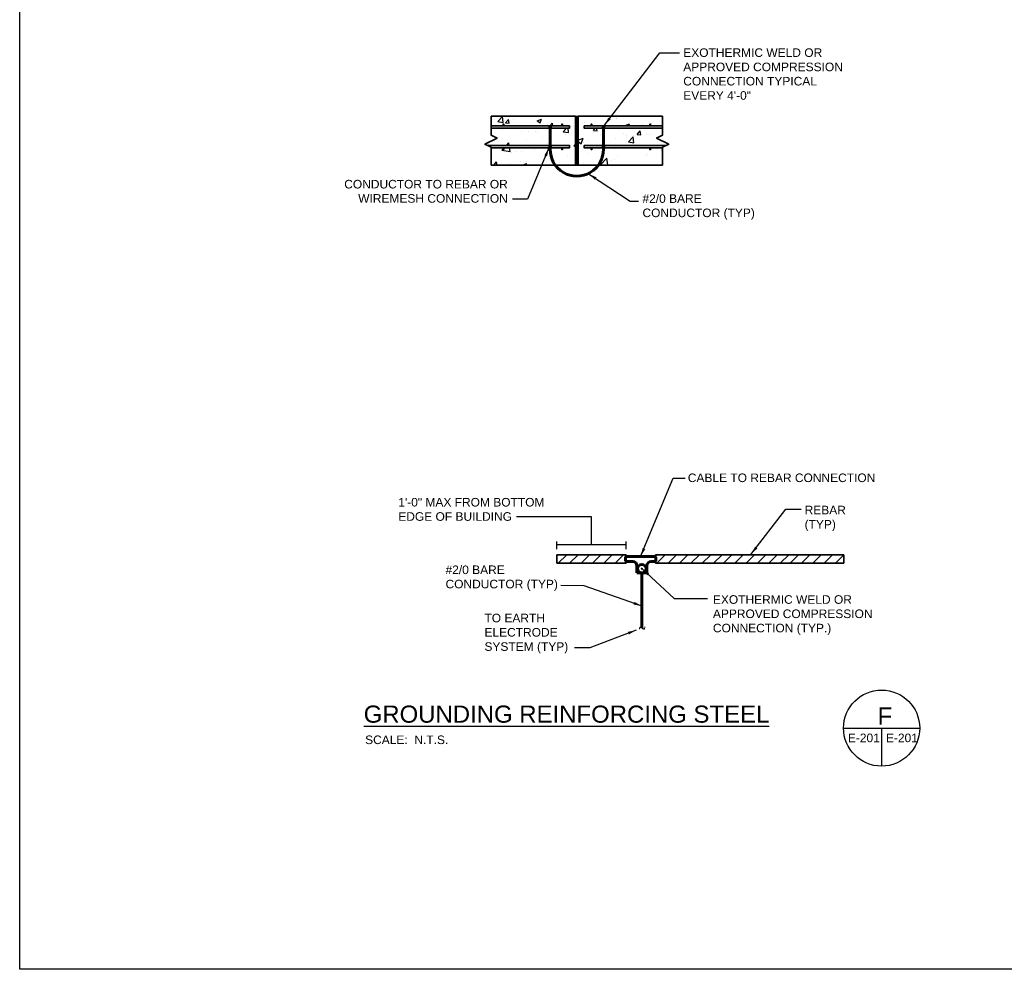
# Model space of a CAD drawing. Header units: inches. Extents: x 0 to 12596, y 507 to 12171.
# Tile 13 of 24: x 4248 to 5283, y 8686 to 9684. Entities that reach past the tile are written whole.
import ezdxf

# ---------------------------------------------------------------- set-up
doc = ezdxf.new("R2010")
doc.units = ezdxf.units.IN
doc.header["$MEASUREMENT"] = 0
for name, color, linetype, lineweight in [('E-ANNO-TEXT', 7, 'Continuous', 25), ('E-DETL-1LINE', 253, 'Continuous', 35), ('E-GND-GES', 92, 'Continuous', 60)]:
    doc.layers.add(name, color=color, linetype=linetype, lineweight=lineweight)
doc.layers.add('E-DETL-FINE', color=253, linetype='Continuous')
doc.styles.add('Arial8', font='arial.ttf', dxfattribs={"height": 0.125})
doc.styles.add('SIMPLEX', font='SIMPLEX.shx', dxfattribs={"width": 0.8, "height": 12})
doc.styles.get("Standard").update_dxf_attribs({"font": 'arial.ttf'})
doc.dimstyles.new('3-16to1Dim8', dxfattribs={"dimtxt": 12, "dimasz": 0.0625, "dimexe": 0.0625, "dimexo": 0.0625, "dimgap": 0.03125, "dimtad": 1, "dimdec": 4, "dimlfac": 64, "dimzin": 3, "dimdsep": 46, "dimlunit": 4, "dimtxsty": 'Arial8', "dimcen": 0.09375, "dimclrd": 256, "dimclrt": 256, "dimadec": 0, "dimazin": 1, "dimtfac": 1, "dimtdec": 4, "dimtofl": 0, "dimtmove": 0, "dimatfit": 3, "dimfxl": 1, "dimfrac": 1, "dimtolj": 1, "dimtzin": 0, "dimlwd": -1, "dimarcsym": 0})

# ---------------------------------------------------------------- blocks, each defined once
blk = doc.blocks.new('*X13')
at = {"color": 0}
for p, q in [((920.4, 444.6), (920.4, 444.6)), ((955.6, 449.6), (955.6, 449.6)), ((1009.5, 434.9), (1009.5, 434.9)), ((1087.4, 446.1), (1087.4, 446.1)), ((933.7, 425.2), (933.7, 425.2)), ((944.4, 424.9), (944.4, 424.9)), ((1142.8, 420.3), (1142.8, 420.3)), ((896, 408.1), (896, 408.1)), ((908.5, 401.9), (912.5, 406)), ((913, 401.9), (912.5, 406)), ((976.1, 404.7), (976.1, 404.7)), ((1010.5, 402.9), (1010.5, 402.9)), ((1025.4, 410.3), (1033.8, 413.6)), ((1025.4, 408.1), (1030.7, 404.5)), ((1030.7, 404.5), (1033.8, 413.6)), ((1104.6, 418.1), (1104.6, 418.1)), ((1105.2, 415.3), (1105.2, 415.3)), ((1162.6, 406.7), (1162.6, 406.7)), ((900.9, 393.9), (904.7, 397.9)), ((900.9, 393.9), (914.2, 391.8)), ((914.2, 391.8), (913.5, 397.9)), ((916.1, 390.4), (916.1, 390.4)), ((953.7, 395.4), (953.7, 395.4)), ((1085.6, 396.2), (1085.6, 396.2)), ((887.8, 369.9), (892.3, 375.2)), ((893.3, 369.9), (892.3, 375.2)), ((931.9, 375.3), (931.9, 375.3)), ((1001.7, 370.1), (1001.7, 370.1)), ((1007.6, 384.9), (1007.6, 384.9)), ((1061.7, 369.9), (1072.6, 381.2)), ((1073.9, 369.9), (1072.6, 381.2)), ((1089.2, 385.1), (1089.2, 385.1))]:
    blk.add_line(p, q, dxfattribs=at)
blk = doc.blocks.new('*X14')
at = {"color": 0}
for p, q in [((894.2, 440.9), (902, 449)), ((894.2, 440.9), (903.1, 439.5)), ((903.1, 439.5), (902, 449)), ((904.9, 442.9), (904.9, 442.9)), ((907, 438.7), (911.9, 444.4)), ((907, 438.7), (913, 438.2)), ((913, 438.2), (911.9, 444.4)), ((958.6, 442.3), (965.6, 445)), ((958.6, 442.3), (963.6, 438.9)), ((963.6, 438.9), (965.6, 445)), ((980, 433.9), (983.6, 438.2)), ((984.4, 433.9), (983.6, 438.2)), ((1036.2, 439.1), (1036.2, 439.1)), ((1076.3, 443.5), (1076.3, 443.5)), ((1087.5, 446.2), (1087.5, 446.2)), ((1102.3, 434.3), (1109.3, 437)), ((1108.2, 433.9), (1109.3, 437)), ((1130.8, 436.7), (1130.8, 436.7)), ((902, 427.2), (902, 427.2)), ((933.7, 425.2), (933.7, 425.2)), ((955.4, 425), (955.4, 425)), ((959.7, 423.4), (959.7, 423.4)), ((1001, 424.3), (1006.3, 429.9)), ((1001, 424.3), (1009.8, 422.9)), ((1004.7, 420.1), (1004.7, 420.1)), ((1008.8, 422.7), (1008.8, 422.7)), ((1009.8, 422.9), (1009, 429.9)), ((1018, 433.4), (1018, 433.4)), ((1050.5, 426.1), (1053.6, 429.9)), ((1050.5, 426.1), (1056.5, 425.6)), ((1056.5, 425.6), (1055.7, 429.9)), ((1062.1, 420.5), (1062.1, 420.5)), ((1067.9, 428.4), (1067.9, 428.4)), ((1100.3, 421.5), (1100.3, 421.5)), ((1102.3, 434.3), (1102.9, 433.9)), ((1122.2, 419.9), (1127, 425.6)), ((1122.2, 419.9), (1128.2, 419.3)), ((1128.2, 419.3), (1127, 425.6)), ((1136.8, 419.3), (1136.8, 419.3)), ((878.6, 403.5), (878.6, 403.5)), ((879.2, 406.9), (879.5, 406.7)), ((879.5, 406.7), (879.7, 407.2)), ((901.4, 413.4), (901.4, 413.4)), ((941.8, 411.8), (941.8, 411.8)), ((966.8, 415.1), (966.8, 415.1)), ((1018.3, 402), (1021.4, 403.2)), ((1034.9, 405.9), (1034.9, 405.9)), ((1042, 411.5), (1042, 411.5)), ((1086.3, 412.9), (1086.3, 412.9)), ((1107.7, 407.7), (1115.5, 415.9)), ((1107.7, 407.7), (1116.6, 406.4)), ((1115.5, 418.2), (1115.5, 418.2)), ((1116.6, 406.4), (1115.5, 415.9)), ((1167.6, 405.6), (1167.6, 405.6)), ((925.3, 391.5), (925.3, 391.5)), ((932.5, 392), (932.5, 392)), ((1018.3, 402), (1021.4, 399.9)), ((1041.6, 389), (1041.6, 389)), ((1066.6, 392.3), (1066.6, 392.3)), ((1104.5, 397.2), (1104.5, 397.2)), ((1138.5, 386.5), (1138.5, 386.5)), ((1162, 394), (1163.6, 394.6)), ((1162, 394), (1163.6, 393)), ((915.5, 372.4), (915.5, 372.4)), ((934.4, 369.9), (941.2, 372.5)), ((935.9, 373.9), (935.9, 373.9)), ((940.4, 369.9), (941.2, 372.5)), ((940.5, 375.7), (940.5, 375.7)), ((978.4, 380.7), (978.4, 380.7)), ((989.3, 371.6), (989.3, 371.6)), ((1033.7, 372.6), (1033.7, 372.6)), ((1080.2, 376.5), (1080.2, 376.5)), ((1085.1, 379.6), (1085.1, 379.6)), ((1135.6, 386), (1135.6, 386))]:
    blk.add_line(p, q, dxfattribs=at)
blk = doc.blocks.new('*X10')
at = {"color": 0}
for p, q in [((1021.4, 438), (1025.2, 441.9)), ((1021.4, 439.8), (1023.5, 441.9)), ((1021.4, 441.6), (1021.7, 441.9)), ((1021.4, 436.2), (1025.4, 440.2)), ((1021.4, 434.5), (1025.4, 438.5)), ((1021.4, 432.7), (1025.4, 436.7)), ((1021.4, 430.9), (1025.4, 434.9)), ((1021.4, 429.2), (1025.4, 433.2)), ((1021.4, 427.4), (1025.4, 431.4)), ((1021.4, 425.6), (1025.4, 429.6)), ((1021.4, 423.9), (1025.4, 427.9)), ((1021.4, 422.1), (1025.4, 426.1)), ((1021.4, 420.3), (1025.4, 424.3)), ((1021.4, 418.6), (1025.4, 422.6)), ((1021.4, 416.8), (1025.4, 420.8)), ((1021.4, 415), (1025.4, 419)), ((1021.4, 413.3), (1025.4, 417.3)), ((1021.4, 411.5), (1025.4, 415.5)), ((1021.4, 409.7), (1025.4, 413.7)), ((1021.4, 408), (1025.4, 412)), ((1021.4, 406.2), (1025.4, 410.2)), ((1021.4, 404.4), (1025.4, 408.4)), ((1021.4, 402.7), (1025.4, 406.7)), ((1021.4, 400.9), (1025.4, 404.9)), ((1021.4, 399.1), (1025.4, 403.1)), ((1021.4, 397.4), (1025.4, 401.4)), ((1021.4, 395.6), (1025.4, 399.6)), ((1021.4, 393.8), (1025.4, 397.8)), ((1021.4, 392.1), (1025.4, 396.1)), ((1021.4, 390.3), (1025.4, 394.3)), ((1021.4, 388.5), (1025.4, 392.5)), ((1021.4, 386.8), (1025.4, 390.8)), ((1021.4, 385), (1025.4, 389)), ((1021.4, 383.2), (1025.4, 387.2)), ((1021.4, 381.4), (1025.4, 385.4)), ((1021.4, 379.7), (1025.4, 383.7)), ((1021.4, 377.9), (1025.4, 381.9)), ((1021.4, 376.1), (1025.4, 380.1)), ((1021.4, 374.4), (1025.4, 378.4)), ((1021.4, 372.6), (1025.4, 376.6)), ((1021.4, 370.8), (1025.4, 374.8)), ((1022.2, 369.9), (1025.4, 373.1)), ((1023.9, 369.9), (1025.4, 371.3))]:
    blk.add_line(p, q, dxfattribs=at)
blk = doc.blocks.new('*X11')
at = {"color": 0}
for p, q in [((1021.4, 444.2), (1021.5, 444.2)), ((1021.4, 443.8), (1021.5, 443.8)), ((1021.5, 444.5), (1021.8, 444.5)), ((1021.5, 444), (1021.8, 444)), ((1021.5, 443.5), (1021.8, 443.5)), ((1021.5, 443.2), (1021.5, 443.2)), ((1021.6, 443), (1021.8, 443)), ((1021.7, 445), (1021.8, 445)), ((1021.8, 444.8), (1022, 444.8)), ((1021.8, 444.2), (1022, 444.2)), ((1021.8, 443.8), (1022, 443.8)), ((1021.8, 443.2), (1022, 443.2)), ((1021.8, 442.8), (1022, 442.8)), ((1021.9, 445.2), (1022, 445.2)), ((1022, 445), (1022.2, 445)), ((1022, 444.5), (1022.2, 444.5)), ((1022, 444), (1022.2, 444)), ((1022, 443.5), (1022.2, 443.5)), ((1022, 443), (1022.2, 443)), ((1022, 442.5), (1022.2, 442.5)), ((1022.2, 445.5), (1022.2, 445.5)), ((1022.2, 445.2), (1022.5, 445.2)), ((1022.2, 444.8), (1022.5, 444.8)), ((1022.2, 444.2), (1022.5, 444.2)), ((1022.2, 443.8), (1022.5, 443.8)), ((1022.2, 443.2), (1022.5, 443.2)), ((1022.2, 442.8), (1022.5, 442.8)), ((1022.2, 442.2), (1022.5, 442.2)), ((1022.5, 445.5), (1022.8, 445.5)), ((1022.5, 445), (1022.8, 445)), ((1022.5, 444.5), (1022.8, 444.5)), ((1022.5, 444), (1022.8, 444)), ((1022.5, 443.5), (1022.8, 443.5)), ((1022.5, 443), (1022.8, 443)), ((1022.5, 442.5), (1022.8, 442.5)), ((1022.6, 442), (1022.8, 442)), ((1022.8, 445.8), (1023, 445.8)), ((1022.8, 445.2), (1023, 445.2)), ((1022.8, 444.8), (1023, 444.8)), ((1022.8, 444.2), (1023, 444.2)), ((1022.8, 443.8), (1023, 443.8)), ((1022.8, 443.2), (1023, 443.2)), ((1022.8, 442.8), (1023, 442.8)), ((1022.8, 442.2), (1023, 442.2)), ((1023, 445.5), (1023.2, 445.5)), ((1023, 445), (1023.2, 445)), ((1023, 444.5), (1023.2, 444.5)), ((1023, 444), (1023.2, 444)), ((1023, 443.5), (1023.2, 443.5)), ((1023, 443), (1023.2, 443)), ((1023, 442.5), (1023.2, 442.5)), ((1023, 442), (1023.2, 442)), ((1023.2, 445.8), (1023.5, 445.8)), ((1023.2, 445.2), (1023.5, 445.2)), ((1023.2, 444.8), (1023.5, 444.8)), ((1023.2, 444.2), (1023.5, 444.2)), ((1023.2, 443.8), (1023.5, 443.8)), ((1023.2, 443.2), (1023.5, 443.2)), ((1023.2, 442.8), (1023.5, 442.8)), ((1023.2, 442.2), (1023.5, 442.2)), ((1023.5, 445.5), (1023.8, 445.5)), ((1023.5, 445), (1023.8, 445)), ((1023.5, 444.5), (1023.8, 444.5)), ((1023.5, 444), (1023.8, 444)), ((1023.5, 443.5), (1023.8, 443.5)), ((1023.5, 443), (1023.8, 443)), ((1023.5, 442.5), (1023.8, 442.5)), ((1023.5, 442), (1023.8, 442)), ((1023.8, 445.8), (1024, 445.8)), ((1023.8, 445.2), (1024, 445.2)), ((1023.8, 444.8), (1024, 444.8)), ((1023.8, 444.2), (1024, 444.2)), ((1023.8, 443.8), (1024, 443.8)), ((1023.8, 443.2), (1024, 443.2)), ((1023.8, 442.8), (1024, 442.8)), ((1023.8, 442.2), (1024, 442.2)), ((1024, 445.5), (1024.2, 445.5)), ((1024, 445), (1024.2, 445)), ((1024, 444.5), (1024.2, 444.5)), ((1024, 444), (1024.2, 444)), ((1024, 443.5), (1024.2, 443.5)), ((1024, 443), (1024.2, 443)), ((1024, 442.5), (1024.2, 442.5)), ((1024, 442), (1024.1, 442)), ((1024.2, 445.2), (1024.5, 445.2)), ((1024.2, 444.8), (1024.5, 444.8)), ((1024.2, 444.2), (1024.5, 444.2)), ((1024.2, 443.8), (1024.5, 443.8)), ((1024.2, 443.2), (1024.5, 443.2)), ((1024.2, 442.8), (1024.5, 442.8)), ((1024.2, 442.2), (1024.5, 442.2)), ((1024.5, 445.5), (1024.5, 445.5)), ((1024.5, 445), (1024.8, 445)), ((1024.5, 444.5), (1024.8, 444.5)), ((1024.5, 444), (1024.8, 444)), ((1024.5, 443.5), (1024.8, 443.5)), ((1024.5, 443), (1024.8, 443)), ((1024.5, 442.5), (1024.8, 442.5)), ((1024.8, 445.2), (1024.8, 445.2)), ((1024.8, 444.8), (1025, 444.8)), ((1024.8, 444.2), (1025, 444.2)), ((1024.8, 443.8), (1025, 443.8)), ((1024.8, 443.2), (1025, 443.2)), ((1024.8, 442.8), (1025, 442.8)), ((1025, 445), (1025, 445)), ((1025, 444.5), (1025.2, 444.5)), ((1025, 444), (1025.2, 444)), ((1025, 443.5), (1025.2, 443.5)), ((1025, 443), (1025.2, 443)), ((1025.2, 444.2), (1025.3, 444.2)), ((1025.2, 443.8), (1025.4, 443.8)), ((1025.2, 443.2), (1025.3, 443.2))]:
    blk.add_line(p, q, dxfattribs=at)
blk = doc.blocks.new('*X12')
at = {"color": 0}
for p, q in [((1021.40625, 449.6875), (1021.40625, 449.6875)), ((1021.40625, 449.0625), (1021.40625, 449.0625)), ((1021.40625, 448.4375), (1021.40625, 448.4375)), ((1021.40625, 447.8125), (1021.40625, 447.8125)), ((1021.40625, 447.1875), (1021.40625, 447.1875)), ((1021.40625, 446.5625), (1021.40625, 446.5625)), ((1021.40625, 445.9375), (1021.40625, 445.9375)), ((1021.40625, 445.3125), (1021.40625, 445.3125)), ((1021.40625, 444.6875), (1021.40625, 444.6875)), ((1021.5625, 449.375), (1021.5625, 449.375)), ((1021.5625, 448.75), (1021.5625, 448.75)), ((1021.5625, 448.125), (1021.5625, 448.125)), ((1021.5625, 447.5), (1021.5625, 447.5)), ((1021.5625, 446.875), (1021.5625, 446.875)), ((1021.5625, 446.25), (1021.5625, 446.25)), ((1021.5625, 445.625), (1021.5625, 445.625)), ((1021.5625, 445), (1021.5625, 445)), ((1021.71875, 449.6875), (1021.71875, 449.6875)), ((1021.71875, 449.0625), (1021.71875, 449.0625)), ((1021.71875, 448.4375), (1021.71875, 448.4375)), ((1021.71875, 447.8125), (1021.71875, 447.8125)), ((1021.71875, 447.1875), (1021.71875, 447.1875)), ((1021.71875, 446.5625), (1021.71875, 446.5625)), ((1021.71875, 445.9375), (1021.71875, 445.9375)), ((1021.71875, 445.3125), (1021.71875, 445.3125)), ((1021.875, 449.375), (1021.875, 449.375)), ((1021.875, 448.75), (1021.875, 448.75)), ((1021.875, 448.125), (1021.875, 448.125)), ((1021.875, 447.5), (1021.875, 447.5)), ((1021.875, 446.875), (1021.875, 446.875)), ((1021.875, 446.25), (1021.875, 446.25)), ((1021.875, 445.625), (1021.875, 445.625)), ((1022.03125, 449.0625), (1022.03125, 449.0625)), ((1022.03125, 448.4375), (1022.03125, 448.4375)), ((1022.03125, 447.8125), (1022.03125, 447.8125)), ((1022.03125, 447.1875), (1022.03125, 447.1875)), ((1022.03125, 446.5625), (1022.03125, 446.5625)), ((1022.03125, 445.9375), (1022.03125, 445.9375)), ((1022.1875, 449.375), (1022.1875, 449.375)), ((1022.1875, 448.75), (1022.1875, 448.75)), ((1022.1875, 448.125), (1022.1875, 448.125)), ((1022.1875, 447.5), (1022.1875, 447.5)), ((1022.1875, 446.875), (1022.1875, 446.875)), ((1022.1875, 446.25), (1022.1875, 446.25)), ((1022.1875, 445.625), (1022.1875, 445.625)), ((1022.34375, 449.0625), (1022.34375, 449.0625)), ((1022.34375, 448.4375), (1022.34375, 448.4375)), ((1022.34375, 447.8125), (1022.34375, 447.8125)), ((1022.34375, 447.1875), (1022.34375, 447.1875)), ((1022.34375, 446.5625), (1022.34375, 446.5625)), ((1022.34375, 445.9375), (1022.34375, 445.9375)), ((1022.5, 449.375), (1022.5, 449.375)), ((1022.5, 448.75), (1022.5, 448.75)), ((1022.5, 448.125), (1022.5, 448.125)), ((1022.5, 447.5), (1022.5, 447.5)), ((1022.5, 446.875), (1022.5, 446.875)), ((1022.5, 446.25), (1022.5, 446.25)), ((1022.65625, 449.0625), (1022.65625, 449.0625)), ((1022.65625, 448.4375), (1022.65625, 448.4375)), ((1022.65625, 447.8125), (1022.65625, 447.8125)), ((1022.65625, 447.1875), (1022.65625, 447.1875)), ((1022.65625, 446.5625), (1022.65625, 446.5625)), ((1022.65625, 445.9375), (1022.65625, 445.9375)), ((1022.8125, 449.375), (1022.8125, 449.375)), ((1022.8125, 448.75), (1022.8125, 448.75)), ((1022.8125, 448.125), (1022.8125, 448.125)), ((1022.8125, 447.5), (1022.8125, 447.5)), ((1022.8125, 446.875), (1022.8125, 446.875)), ((1022.8125, 446.25), (1022.8125, 446.25)), ((1022.96875, 449.0625), (1022.96875, 449.0625)), ((1022.96875, 448.4375), (1022.96875, 448.4375)), ((1022.96875, 447.8125), (1022.96875, 447.8125)), ((1022.96875, 447.1875), (1022.96875, 447.1875)), ((1022.96875, 446.5625), (1022.96875, 446.5625)), ((1022.96875, 445.9375), (1022.96875, 445.9375)), ((1023.125, 449.375), (1023.125, 449.375)), ((1023.125, 448.75), (1023.125, 448.75)), ((1023.125, 448.125), (1023.125, 448.125)), ((1023.125, 447.5), (1023.125, 447.5)), ((1023.125, 446.875), (1023.125, 446.875)), ((1023.125, 446.25), (1023.125, 446.25)), ((1023.28125, 449.0625), (1023.28125, 449.0625)), ((1023.28125, 448.4375), (1023.28125, 448.4375)), ((1023.28125, 447.8125), (1023.28125, 447.8125)), ((1023.28125, 447.1875), (1023.28125, 447.1875)), ((1023.28125, 446.5625), (1023.28125, 446.5625)), ((1023.28125, 445.9375), (1023.28125, 445.9375)), ((1023.4375, 448.75), (1023.4375, 448.75)), ((1023.4375, 448.125), (1023.4375, 448.125)), ((1023.4375, 447.5), (1023.4375, 447.5)), ((1023.4375, 446.875), (1023.4375, 446.875)), ((1023.4375, 446.25), (1023.4375, 446.25)), ((1023.59375, 449.0625), (1023.59375, 449.0625)), ((1023.59375, 448.4375), (1023.59375, 448.4375)), ((1023.59375, 447.8125), (1023.59375, 447.8125)), ((1023.59375, 447.1875), (1023.59375, 447.1875)), ((1023.59375, 446.5625), (1023.59375, 446.5625)), ((1023.59375, 445.9375), (1023.59375, 445.9375)), ((1023.75, 449.375), (1023.75, 449.375)), ((1023.75, 448.75), (1023.75, 448.75)), ((1023.75, 448.125), (1023.75, 448.125)), ((1023.75, 447.5), (1023.75, 447.5)), ((1023.75, 446.875), (1023.75, 446.875)), ((1023.75, 446.25), (1023.75, 446.25)), ((1023.90625, 449.0625), (1023.90625, 449.0625)), ((1023.90625, 448.4375), (1023.90625, 448.4375)), ((1023.90625, 447.8125), (1023.90625, 447.8125)), ((1023.90625, 447.1875), (1023.90625, 447.1875)), ((1023.90625, 446.5625), (1023.90625, 446.5625)), ((1023.90625, 445.9375), (1023.90625, 445.9375)), ((1024.0625, 449.375), (1024.0625, 449.375)), ((1024.0625, 448.75), (1024.0625, 448.75)), ((1024.0625, 448.125), (1024.0625, 448.125)), ((1024.0625, 447.5), (1024.0625, 447.5)), ((1024.0625, 446.875), (1024.0625, 446.875)), ((1024.0625, 446.25), (1024.0625, 446.25)), ((1024.21875, 449.0625), (1024.21875, 449.0625)), ((1024.21875, 448.4375), (1024.21875, 448.4375)), ((1024.21875, 447.8125), (1024.21875, 447.8125)), ((1024.21875, 447.1875), (1024.21875, 447.1875)), ((1024.21875, 446.5625), (1024.21875, 446.5625)), ((1024.21875, 445.9375), (1024.21875, 445.9375)), ((1024.375, 449.375), (1024.375, 449.375)), ((1024.375, 448.75), (1024.375, 448.75)), ((1024.375, 448.125), (1024.375, 448.125)), ((1024.375, 447.5), (1024.375, 447.5)), ((1024.375, 446.875), (1024.375, 446.875)), ((1024.375, 446.25), (1024.375, 446.25)), ((1024.375, 445.625), (1024.375, 445.625)), ((1024.53125, 449.0625), (1024.53125, 449.0625)), ((1024.53125, 448.4375), (1024.53125, 448.4375)), ((1024.53125, 447.8125), (1024.53125, 447.8125)), ((1024.53125, 447.1875), (1024.53125, 447.1875)), ((1024.53125, 446.5625), (1024.53125, 446.5625)), ((1024.53125, 445.9375), (1024.53125, 445.9375)), ((1024.6875, 449.375), (1024.6875, 449.375)), ((1024.6875, 448.75), (1024.6875, 448.75)), ((1024.6875, 448.125), (1024.6875, 448.125)), ((1024.6875, 447.5), (1024.6875, 447.5)), ((1024.6875, 446.875), (1024.6875, 446.875)), ((1024.6875, 446.25), (1024.6875, 446.25)), ((1024.6875, 445.625), (1024.6875, 445.625)), ((1024.84375, 449.0625), (1024.84375, 449.0625)), ((1024.84375, 448.4375), (1024.84375, 448.4375)), ((1024.84375, 447.8125), (1024.84375, 447.8125)), ((1024.84375, 447.1875), (1024.84375, 447.1875)), ((1024.84375, 446.5625), (1024.84375, 446.5625)), ((1024.84375, 445.9375), (1024.84375, 445.9375)), ((1024.84375, 445.3125), (1024.84375, 445.3125)), ((1025, 449.375), (1025, 449.375)), ((1025, 448.75), (1025, 448.75)), ((1025, 448.125), (1025, 448.125)), ((1025, 447.5), (1025, 447.5)), ((1025, 446.875), (1025, 446.875)), ((1025, 446.25), (1025, 446.25)), ((1025, 445.625), (1025, 445.625)), ((1025.15625, 449.6875), (1025.15625, 449.6875)), ((1025.15625, 449.0625), (1025.15625, 449.0625)), ((1025.15625, 448.4375), (1025.15625, 448.4375)), ((1025.15625, 447.8125), (1025.15625, 447.8125)), ((1025.15625, 447.1875), (1025.15625, 447.1875)), ((1025.15625, 446.5625), (1025.15625, 446.5625)), ((1025.15625, 445.9375), (1025.15625, 445.9375)), ((1025.15625, 445.3125), (1025.15625, 445.3125)), ((1025.3125, 449.375), (1025.3125, 449.375)), ((1025.3125, 448.75), (1025.3125, 448.75)), ((1025.3125, 448.125), (1025.3125, 448.125)), ((1025.3125, 447.5), (1025.3125, 447.5)), ((1025.3125, 446.875), (1025.3125, 446.875)), ((1025.3125, 446.25), (1025.3125, 446.25)), ((1025.3125, 445.625), (1025.3125, 445.625)), ((1025.3125, 445), (1025.3125, 445))]:
    blk.add_line(p, q, dxfattribs=at)

msp = doc.modelspace()

# ---------------------------------------------------------------- linework, layer by layer
at = {"layer": 'E-ANNO-TEXT'}
for p, q in [((4849.13263, 9161.64532), (4770.19422, 9161.64532)), ((4849.13263, 9132.34947), (4849.13263, 9161.64532)), ((4812.72588, 9127.5041), (4812.72588, 9135.60635)), ((4812.72588, 9132.34947), (4885.53937, 9132.34947)), ((4885.53937, 9127.5041), (4885.53937, 9135.60635)), ((5113.69341, 8939.48859), (5193.69341, 8939.48859)), ((5153.69341, 8939.48859), (5153.69341, 8899.48859))]:
    msp.add_line(p, q, dxfattribs=at)
msp.add_circle((5153.69341, 8939.48859), 40, dxfattribs=at)
at = {"layer": 'E-DETL-1LINE'}
for p, q in [((4743.44182, 9582.64301), (4832.27223, 9582.64301)), ((4832.27223, 9531.21444), (4832.27223, 9582.64301)), ((4832.27223, 9577.50015), (4834.84366, 9577.50015)), ((4834.84366, 9582.64301), (4923.67407, 9582.64301)), ((4834.84366, 9531.21444), (4834.84366, 9582.64301)), ((4743.44182, 9531.21444), (4923.67407, 9531.21444)), ((4832.27223, 9531.21444), (4834.84366, 9531.21444)), ((4812.72588, 9121.6136), (4885.53937, 9121.6136)), ((4812.72588, 9112.73702), (4812.72588, 9121.6136)), ((4885.53937, 9112.73702), (4812.72588, 9112.73702)), ((4885.53937, 9112.73702), (4885.53937, 9121.6136)), ((4916.19487, 9121.54611), (5114.13288, 9121.54611)), ((4916.19487, 9112.66953), (4916.19487, 9121.54611)), ((5114.13288, 9112.66953), (4916.19487, 9112.66953)), ((5114.13288, 9112.66953), (5114.13288, 9121.54611))]:
    msp.add_line(p, q, dxfattribs=at)
for points in [[(4743.44182, 9531.21444), (4743.44182, 9549.89365), (4737.01325, 9553.10793), (4749.87039, 9559.53651), (4743.44182, 9562.75079), (4743.44182, 9582.64301)], [(4923.67407, 9531.21444), (4923.67407, 9549.89365), (4930.10264, 9553.10793), (4917.2455, 9559.53651), (4923.67407, 9562.75079), (4923.67407, 9582.64301)], [(4743.44182, 9569.78587), (4825.84366, 9569.78587), (4825.84366, 9572.35729), (4743.44182, 9572.35729)], [(4923.67407, 9569.78587), (4841.27223, 9569.78587), (4841.27223, 9572.35729), (4923.67407, 9572.35729)], [(4739.63557, 9551.79678), (4825.84366, 9551.79678), (4825.84366, 9549.22535), (4743.44182, 9549.22535)], [(4927.48032, 9551.79678), (4841.27223, 9551.79678), (4841.27223, 9549.22535), (4923.67407, 9549.22535)]]:
    msp.add_lwpolyline(points, dxfattribs=at)
at = {"layer": 'E-DETL-1LINE', "const_width": 1.28571}
for points in [[(4757.05795, 9573.64301, -1), (4755.77223, 9573.64301, -1)], [(4818.77223, 9573.64301, -1), (4817.48652, 9573.64301, -1)], [(4848.34366, 9573.64301, 1), (4849.62937, 9573.64301, 1)], [(4910.05795, 9573.64301, 1), (4911.34366, 9573.64301, 1)], [(4757.05795, 9547.93963, 1), (4755.77223, 9547.93963, 1)], [(4818.77223, 9547.93963, 1), (4817.48652, 9547.93963, 1)], [(4848.34366, 9547.93963, -1), (4849.62937, 9547.93963, -1)], [(4910.05795, 9547.93963, -1), (4911.34366, 9547.93963, -1)]]:
    msp.add_lwpolyline(points, format="xyb", close=True, dxfattribs=at)
at = {"layer": 'E-DETL-1LINE'}
msp.add_circle((4833.55795, 9578.78587), 1.28571, dxfattribs=at)
msp.add_arc((4833.55795, 9585.10984), 2.78178, 242.4714433, 297.5285567, dxfattribs=at)
at = {"layer": 'E-DETL-FINE'}
for p, q in [((4814.09859, 9112.73702), (4822.97517, 9121.6136)), ((4826.03102, 9112.73702), (4834.9076, 9121.6136)), ((4837.96345, 9112.73702), (4846.84002, 9121.6136)), ((4849.89587, 9112.73702), (4858.77245, 9121.6136)), ((4861.8283, 9112.73702), (4870.70488, 9121.6136)), ((4873.76073, 9112.73702), (4882.6373, 9121.6136)), ((4917.56758, 9112.66953), (4926.44416, 9121.54611)), ((4929.50001, 9112.66953), (4938.37659, 9121.54611)), ((4941.43244, 9112.66953), (4950.30901, 9121.54611)), ((4953.36486, 9112.66953), (4962.24144, 9121.54611)), ((4965.29729, 9112.66953), (4974.17387, 9121.54611)), ((4977.22972, 9112.66953), (4986.10629, 9121.54611)), ((4987.479, 9112.66953), (4996.35558, 9121.54611)), ((4999.41143, 9112.66953), (5008.28801, 9121.54611)), ((5011.34386, 9112.66953), (5020.22043, 9121.54611)), ((5023.27628, 9112.66953), (5032.15286, 9121.54611)), ((5035.20871, 9112.66953), (5044.08529, 9121.54611)), ((5047.27731, 9112.66953), (5056.15389, 9121.54611)), ((5057.52659, 9112.66953), (5066.40317, 9121.54611)), ((5069.45902, 9112.66953), (5078.3356, 9121.54611)), ((5081.39145, 9112.66953), (5090.26803, 9121.54611)), ((5093.32388, 9112.66953), (5102.20045, 9121.54611)), ((5105.2563, 9112.66953), (5114.13288, 9121.54611))]:
    msp.add_line(p, q, dxfattribs=at)
at = {"layer": 'E-GND-GES'}
for p, q in [((4805.54524, 9571.0293), (4805.54524, 9547.07237)), ((4861.50354, 9571.0278), (4861.50354, 9547.07237)), ((4884.78937, 9115.26233), (4884.78937, 9119.08828)), ((4885.53937, 9119.83828), (4915.66454, 9119.83828)), ((4885.53937, 9114.51233), (4892.24439, 9114.51233)), ((4911.658, 9114.51233), (4915.66454, 9114.51233)), ((4916.41454, 9115.26233), (4916.41454, 9119.08828)), ((4896.74439, 9110.01233), (4896.74439, 9102.7894)), ((4896.74439, 9102.7894), (4907.158, 9102.7894)), ((4901.9512, 9102.7894), (4901.9512, 9044.56819)), ((4907.158, 9102.7894), (4907.158, 9110.01233))]:
    msp.add_line(p, q, dxfattribs=at)
at = {"layer": 'E-GND-GES', "lineweight": 30}
msp.add_lwpolyline([(4248.35491, 12170.57864), (10315.11285, 12170.57864), (10315.11285, 8685.9516), (4248.35491, 8685.9516)], close=True, dxfattribs=at)
at = {"layer": 'E-GND-GES'}
for points, const_width in [([(4804.58095, 9571.0293, -1), (4806.50952, 9571.0293, -1)], 1.92857), ([(4862.46783, 9571.0278, 1), (4860.53926, 9571.0278, 1)], 1.92857), ([(4804.58095, 9550.68197, 1), (4806.50952, 9550.68197, 1)], 1.92857), ([(4862.46783, 9550.68197, -1), (4860.53926, 9550.68197, -1)], 1.92857), ([(4901.23997, 9107.02611, 1), (4902.36497, 9107.02611, 1)], 1.125)]:
    msp.add_lwpolyline(points, format="xyb", close=True, dxfattribs=dict(at, const_width=const_width))
msp.add_circle((4901.80247, 9107.02611), 4.43829, dxfattribs=at)
for centre, radius, start, end in [((4833.52439, 9547.43679), 27.98153, 179.25379614, 0.74620386), ((4885.53937, 9119.08828), 0.75, 90, 180), ((4885.53937, 9115.26233), 0.75, 180, 270), ((4892.24439, 9110.01233), 4.5, 0, 90), ((4911.658, 9110.01233), 4.5, 90, 180), ((4915.66454, 9119.08828), 0.75, 0, 90), ((4915.66454, 9115.26233), 0.75, 270, 0)]:
    msp.add_arc(centre, radius, start, end, dxfattribs=at)

# ---------------------------------------------------------------- block references
at = {"layer": 'E-DETL-FINE', "xscale": 0.6428571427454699, "yscale": 0.6428571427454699, "zscale": 0.6428571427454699}
for name in ['*X14', '*X13', '*X10', '*X11', '*X12']:
    msp.add_blockref(name, (4175.67046, 9293.44736), dxfattribs=at)

# ---------------------------------------------------------------- texts
at = {"layer": 'E-ANNO-TEXT'}
msp.add_text('CABLE TO REBAR CONNECTION', height=9, dxfattribs=at).set_placement((4950.13247, 9198.01579))
at = {"layer": 'E-ANNO-TEXT', "char_height": 9}
for s, insert, width, attachment_point in [('EXOTHERMIC WELD OR APPROVED COMPRESSION CONNECTION TYPICAL EVERY 4\'-0"', (4945.3523, 9653.84212), 173.879994, 1), ('CONDUCTOR TO REBAR OR WIREMESH CONNECTION', (4761.06805, 9515.59413), 185.803559, 3), ('#2/0 BARE CONDUCTOR (TYP)', (4902.51196, 9500.45683), 128.8446908, 1), ('1\'-0" MAX FROM BOTTOM EDGE OF BUILDING', (4646.02369, 9181.33398), 159.2184674, 1), ('REBAR (TYP)', (5072.829, 9173.1429), 46.2712824, 1), ('#2/0 BARE\\PCONDUCTOR (TYP)', (4695.65447, 9110.3428), 122.9086798, 1), ('EXOTHERMIC WELD OR APPROVED COMPRESSION CONNECTION (TYP.)', (4976.50907, 9079.09214), 181.2619663, 1), ('TO EARTH ELECTRODE\\PSYSTEM (TYP)', (4736.54187, 9059.64073), 94.2551745, 1)]:
    msp.add_mtext(s, dxfattribs=dict(at, insert=insert, width=width, attachment_point=attachment_point))
at = {"layer": 'E-ANNO-TEXT', "attachment_point": 1}
for s, width, insert, char_height in [('{\\LGROUNDING REINFORCING STEEL^I^I}', 506.7035688, (4609.69395, 8963.13662), 18), ('F', 20.898953, (5149.42194, 8961.20296), 18), ('SCALE:  N.T.S.', 103.0824088, (4611.19366, 8931.65381), 9), ('E-201', 35.4157189, (5118.26225, 8933.67078), 9), ('E-201', 35.4157189, (5158.26225, 8933.67078), 9)]:
    msp.add_mtext_dynamic_manual_height_columns(s, width=width, gutter_width=48, heights=[0], dxfattribs=dict(at, insert=insert, char_height=char_height))
at = {"layer": 'E-GND-GES', "style": 'SIMPLEX', "width": 0.8}
msp.add_text('~', height=9, dxfattribs=at).set_placement((4898.59312, 9040.74006))

# ---------------------------------------------------------------- leaders
at = {"layer": 'E-ANNO-TEXT', "ltscale": 100, "annotation_type": 0, "has_hookline": 1}
for points, hookline_direction in [([(4862.46552, 9572.9597), (4920.85672, 9649.07864), (4941.49164, 9649.07864)], 0), ([(4804.30795, 9549.21444), (4781.80795, 9495.21444), (4766.05795, 9495.21444)], 1), ([(4845.91863, 9522.04352), (4889.42667, 9493.28385), (4898.42667, 9493.28385)], 0), ([(4900.60196, 9119.83828), (4934.87746, 9202.15497), (4947.48944, 9202.07295)], 0), ([(5016.46271, 9122.04148), (5053.1764, 9169.53177), (5069.34025, 9169.39011)], 1), ([(4901.9512, 9107.2894), (4935.919, 9075.55919), (4970.7353, 9075.65261)], 0), ([(4902.05787, 9067.73764), (4841.41213, 9089.04458), (4816.70991, 9089.28955)], 0)]:
    msp.add_leader(points, dimstyle='3-16to1Dim8', override={"dimasz": 9, "dimtad": 0}, dxfattribs=dict(at, hookline_direction=hookline_direction))
at = {"layer": 'E-ANNO-TEXT', "ltscale": 100, "annotation_type": 0, "has_hookline": 1, "hookline_direction": 0, "horizontal_direction": (-1, 0, 0)}
msp.add_leader([(4895.9977, 9042.43566), (4847.17288, 9023.65504), (4831.25484, 9023.74007)], dimstyle='3-16to1Dim8', override={"dimasz": 9, "dimtad": 0}, dxfattribs=at)

doc.saveas('drawing.dxf')
